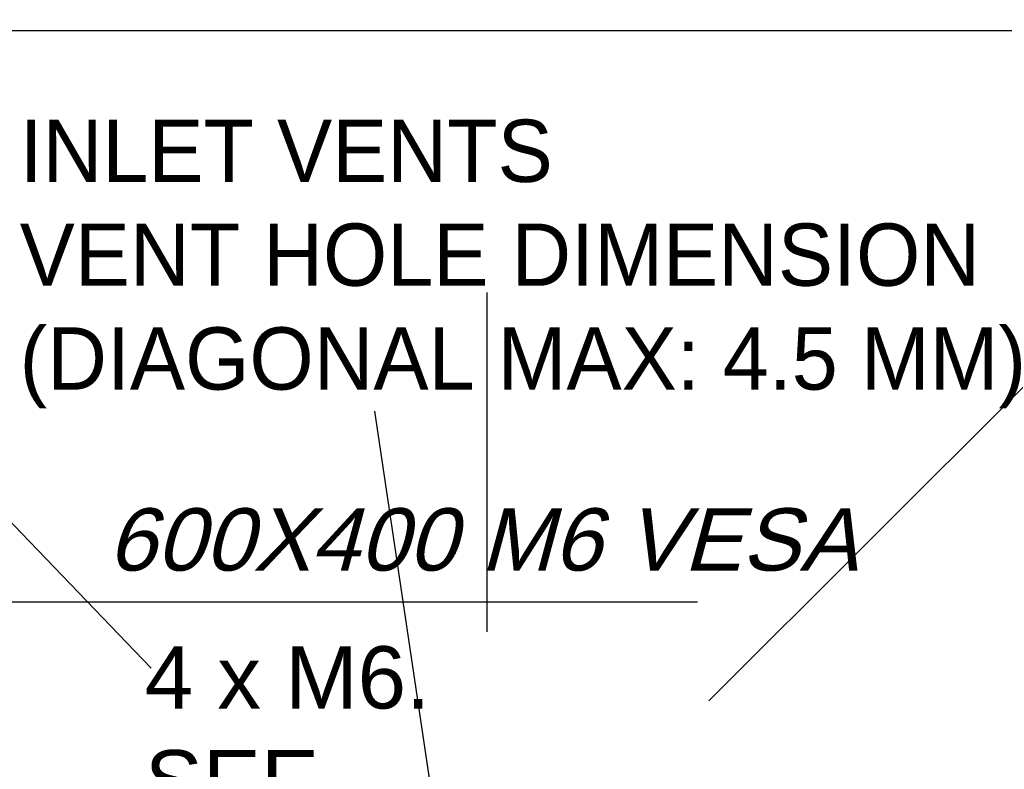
# Model space of a CAD drawing. Header units: millimetres. Extents: x -9020 to -2602, y 1105 to 6065.
# Tile 26 of 80: x -7038 to -6753, y 2991 to 3208. Entities that reach past the tile are written whole.
import ezdxf

# ---------------------------------------------------------------- set-up
doc = ezdxf.new("R2010")
doc.units = ezdxf.units.MM
doc.header["$LTSCALE"] = 65.395
doc.header["$PDSIZE"] = 0.05
doc.linetypes.add('CENTER', pattern=[0.6, 0.375, -0.075, 0.075, -0.075])
doc.layers.get('0').update_dxf_attribs({"linetype": 'CONTINUOUS'})
doc.layers.get('Defpoints').update_dxf_attribs({"linetype": 'CONTINUOUS'})
doc.styles.get("Standard").update_dxf_attribs({"font": 'GOTHIC.TTF', "width": 0.5})
doc.dimstyles.new('ISO-25', dxfattribs={"dimtxt": 2.5, "dimasz": 2.5, "dimexe": 1.25, "dimexo": 0.625, "dimtad": 1, "dimtxsty": 'STANDARD', "dimcen": 2.5, "dimadec": 0, "dimazin": 0, "dimtfac": 1, "dimtmove": 0, "dimatfit": 3, "dimfxl": 1, "dimarcsym": 0})

# ---------------------------------------------------------------- blocks, each defined once
blk = doc.blocks.new('*D16')
at = {"color": 3, "lineweight": -2}
for p, q in [((-7637.35, 3096.73), (-7637.35, 2411.46)), ((-6390.78, 3096.73), (-6390.78, 2411.46)), ((-6405.78, 2412.71), (-7622.35, 2412.71))]:
    blk.add_line(p, q, dxfattribs=at)
at = {"color": 3}
for points in [[(-7622.35, 2415.21), (-7622.35, 2410.21), (-7637.35, 2412.71)], [(-6405.78, 2410.21), (-6405.78, 2415.21), (-6390.78, 2412.71)]]:
    blk.add_solid(points, dxfattribs=at)
at = {"layer": 'Defpoints', "color": 0}
for p in [(-7637.35, 3097.35), (-6390.78, 3097.35), (-7637.35, 2412.71)]:
    blk.add_point(p, dxfattribs=at)
at = {"color": 2, "insert": (-7014.06, 2430.67), "char_height": 20, "attachment_point": 5}
blk.add_mtext('1247 [49,078]', dxfattribs=at)
blk = doc.blocks.new('*D17')
at = {"color": 3, "lineweight": -2}
for p, q in [((-6463.8, 3204.35), (-7949.19, 3204.35)), ((-7947.94, 3189.35), (-7947.94, 2637.48)), ((-6463.8, 2622.48), (-7949.19, 2622.48))]:
    blk.add_line(p, q, dxfattribs=at)
at = {"color": 3}
for points in [[(-7945.44, 3189.35), (-7950.44, 3189.35), (-7947.94, 3204.35)], [(-7950.44, 2637.48), (-7945.44, 2637.48), (-7947.94, 2622.48)]]:
    blk.add_solid(points, dxfattribs=at)
at = {"layer": 'Defpoints', "color": 0}
for p in [(-6463.18, 3204.35), (-7947.94, 2622.48), (-6463.18, 2622.48)]:
    blk.add_point(p, dxfattribs=at)
at = {"color": 2, "insert": (-7965.9, 2913.42), "char_height": 20, "attachment_point": 5, "rotation": 90}
blk.add_mtext('582 [22,908]', dxfattribs=at)

msp = doc.modelspace()

# ---------------------------------------------------------------- linework, layer by layer
at = {"color": 1, "linetype": 'CENTER', "ltscale": 20}
for p, q in [((-6902.53, 2442.1), (-6902.53, 3636.4)), ((-6057.11, 3039.25), (-7747.94, 3039.25))]:
    msp.add_line(p, q, dxfattribs=at)
for p, q in [((-7210, 3239.25), (-6999.54, 3020.12)), ((-6610, 3239.25), (-6838.5, 3010.72))]:
    msp.add_line(p, q)
at = {"color": 4}
msp.add_line((-6909.26, 2921.35), (-6934.99, 3094.43), dxfattribs=at)

# ---------------------------------------------------------------- texts
at = {"color": 4, "insert": (-7037.55, 3178.66), "char_height": 18, "width": 369.3801, "attachment_point": 1}
msp.add_mtext('{\\fArial|b0|i0|c162|p34;\\W1;IN\\fArial|b0|i0|c0|p34;LET\\fArial|b0|i0|c162|p34; VENTS\\PVENT HOLE DIMENSION (DIAGONAL MAX: 4.5 MM)}', dxfattribs=at)
at = {"color": 3, "insert": (-7012.25, 3066.36), "char_height": 18, "width": 242.1549, "attachment_point": 1, "line_spacing_factor": 0.9}
msp.add_mtext('{\\fArial|b0|i0|c162|p34;\\Q15;\\W1;600X400 M\\fArial|b0|i0|c0|p34;6\\fArial|b0|i0|c162|p34; VESA}', dxfattribs=at)
at = {"insert": (-7001.42, 3026.5), "char_height": 18, "width": 193.5782, "attachment_point": 1}
msp.add_mtext('{\\fArial|b0|i0|c162|p34;\\W1;4 x M\\fArial|b0|i0|c0|p34;6\\fArial|b0|i0|c162|p34;.\\PSEE MOUNTING DETAILS.}', dxfattribs=at)

# ---------------------------------------------------------------- dimensions: what is measured, and where the dimension line sits
dim = msp.add_linear_dim(base=(-7947.94, 2622.48), p1=(-6463.18, 3204.35), p2=(-6463.18, 2622.48), angle=90, dimstyle='ISO-25', override={"dimtxt": 20, "dimasz": 15, "dimgap": 5, "dimdec": 0, "dimclrd": 3, "dimclre": 3, "dimclrt": 2, "dimadec": 1, "dimtp": 0.3, "dimtm": 0.3, "dimtofl": 0})
dim.commit()
dim.dimension.update_dxf_attribs({"geometry": '*D17', "text_midpoint": (-7965.9, 2913.42)})
dim = msp.add_linear_dim(base=(-7637.35, 2412.71), p1=(-6390.78, 3097.35), p2=(-7637.35, 3097.35), dimstyle='ISO-25', override={"dimtxt": 20, "dimasz": 15, "dimgap": 5, "dimdec": 0, "dimclrd": 3, "dimclre": 3, "dimclrt": 2, "dimadec": 1, "dimtp": 0.3, "dimtm": 0.3, "dimtofl": 0})
dim.commit()
dim.dimension.update_dxf_attribs({"geometry": '*D16', "text_midpoint": (-7014.06, 2430.67)})

doc.saveas('drawing.dxf')
